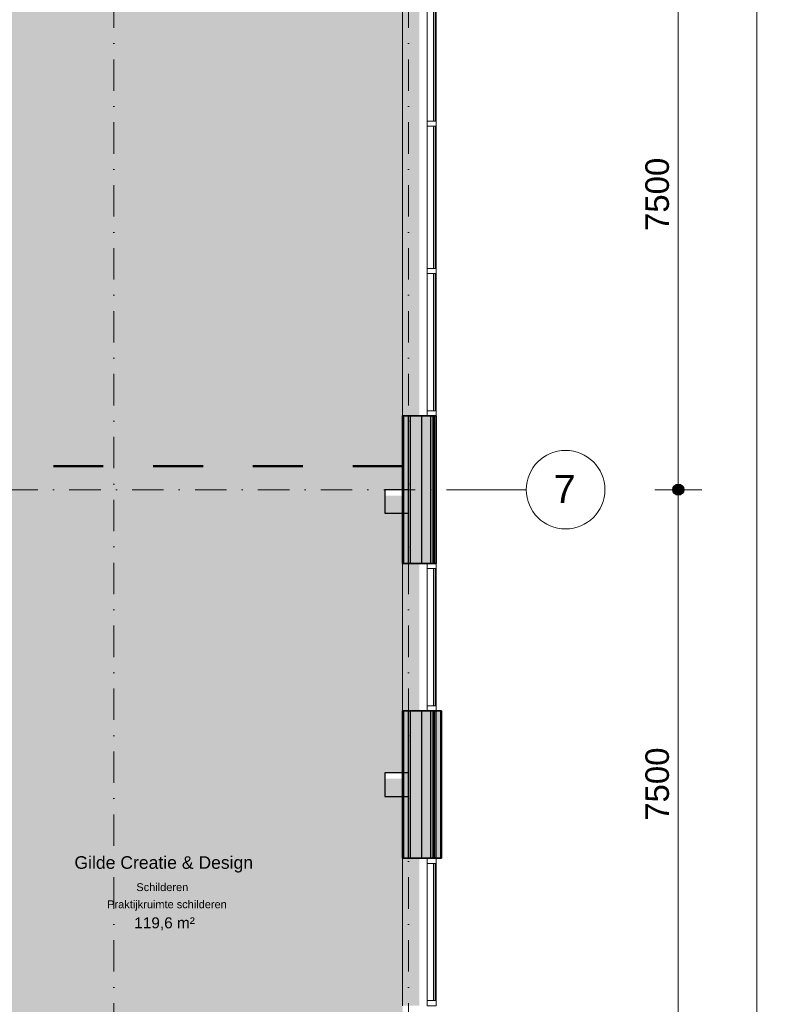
# Model space of a CAD drawing. Header units: millimetres. Extents: x 1557 to 319405, y -11609 to 73584.
# Tile 96 of 103: x 305647 to 315427, y 31956 to 44477. Entities that reach past the tile are written whole.
import ezdxf

# ---------------------------------------------------------------- set-up
doc = ezdxf.new("R2010")
doc.units = ezdxf.units.MM
doc.linetypes.add('Dash', pattern=[1270, 635, -635])
doc.linetypes.add('RR_Level', pattern=[800, 400, -200, 0, -200])
for name, color, linetype, lineweight in [('A-____-____-DIMS', 211, 'Continuous', 9), ('A-____-____-DIMS-200', 211, 'Continuous', 9), ('A-AREA-____-IDEN', 2, 'Continuous', 13), ('A-AREA-____-PATT', 32, 'Continuous', 9), ('A-DETL-____-OTLN', 90, 'Continuous', 13), ('A-GLAZ-CURT-MCUT', 52, 'Continuous', 13), ('A-GLAZ-CURT-OTLN', 52, 'Continuous', 13), ('A-GLAZ-CWMG-MCUT', 51, 'Continuous', 13), ('A-GLAZ-CWMG-OTLN', 51, 'Continuous', 13), ('A-WALL-____-MCUT', 113, 'Continuous', 35), ('A-WALL-____-OTLN', 113, 'Continuous', 18), ('A-WALL-____-PATT', 111, 'Continuous', 35), ('S-COLS-____-MCUT', 52, 'Continuous', 25), ('S-COLS-____-OTLN', 52, 'Continuous', 18), ('S-GRID-____-IDEN', 1, 'Continuous', 13), ('S-GRID-____-OTLN', 1, 'Continuous', 9)]:
    doc.layers.add(name, color=color, linetype=linetype, lineweight=lineweight)
doc.styles.add('Arial', font='arial.ttf', dxfattribs={"height": 360})
doc.styles.add('Arial_1', font='arial.ttf', dxfattribs={"height": 100})
doc.styles.add('Arial_2', font='arial.ttf', dxfattribs={"height": 300})
doc.styles.add('Arial_5', font='arial.ttf', dxfattribs={"height": 500})
doc.styles.add('Arial_B', font='txt', dxfattribs={"height": 160})
doc.styles.add('Arial_B_1', font='txt', dxfattribs={"height": 100})
doc.styles.add('Arial_I', font='txt', dxfattribs={"height": 140})
doc.dimstyles.new('1_5mm_interne_maten_en_details', dxfattribs={"dimscale": 304.8, "dimtxt": 1.004192, "dimasz": 1.83727, "dimexe": 0.984252, "dimexo": 0.0625, "dimgap": 0.098425, "dimtad": 1, "dimdec": 0, "dimlfac": 304.8, "dimzin": 0, "dimdsep": 46, "dimtxsty": 'Arial_2', "dimblk1": 'DOTSMALL', "dimblk2": 'DOTSMALL', "dimsah": 1, "dimcen": 0.09, "dimdle": 1.181102, "dimazin": 0, "dimtfac": 1, "dimtdec": 4, "dimtix": 1, "dimtmove": 0, "dimatfit": 3, "dimfxl": 0.003229, "dimfxlon": 1, "dimtvp": 1, "dimtfill": 1, "dimtolj": 1, "dimtzin": 0, "dimlwd": 13, "dimlwe": 13, "dimarcsym": 2})
doc.dimstyles.new('2_5mm_totaalmaatvoering', dxfattribs={"dimscale": 304.8, "dimtxt": 1.673654, "dimasz": 1.83727, "dimexe": 1.312336, "dimexo": 0.0625, "dimgap": 0.164042, "dimtad": 1, "dimdec": 0, "dimlfac": 304.8, "dimzin": 0, "dimdsep": 46, "dimtxsty": 'Arial_5', "dimblk1": 'DOTSMALL', "dimblk2": 'DOTSMALL', "dimsah": 1, "dimcen": 0.09, "dimdle": 1.64042, "dimazin": 0, "dimtfac": 1, "dimtdec": 4, "dimtix": 1, "dimtmove": 0, "dimatfit": 3, "dimfxl": 0.004306, "dimfxlon": 1, "dimtvp": 1, "dimtfill": 1, "dimtolj": 1, "dimtzin": 0, "dimlwd": 13, "dimlwe": 13, "dimarcsym": 2})

# ---------------------------------------------------------------- blocks, each defined once
blk = doc.blocks.new('System Panel - HR__-715992-plot_V0 Copy 1')
at = {"layer": 'A-GLAZ-CURT-MCUT', "color": 170, "lineweight": 9}
for p, q in [((872, 47), (-872, 47)), ((-872, 47), (-872, 23)), ((-872, 23), (872, 23)), ((872, 23), (872, 47))]:
    blk.add_line(p, q, dxfattribs=at)
blk = doc.blocks.new('Rectangular Mullion - 65 x 114mm-464001-plot_V0 Copy 1')
at = {"layer": 'A-GLAZ-CWMG-OTLN', "color": 170, "lineweight": 9}
for p, q in [((65863, -3007), (66322, -1324)), ((65973, -3037), (66432, -1354))]:
    blk.add_line(p, q, dxfattribs=at)
blk = doc.blocks.new('Rectangular Mullion - 65 x 114mm-715993-plot_V0 Copy 1')
at = {"layer": 'A-GLAZ-CWMG-MCUT', "color": 170, "lineweight": 9}
for p, q in [((-65, 57), (0, 57)), ((-65, -57), (-65, 57)), ((0, 57), (0, -57)), ((0, -57), (-65, -57))]:
    blk.add_line(p, q, dxfattribs=at)
blk = doc.blocks.new('System Panel - HR__-715989-plot_V0 Copy 1')
at = {"layer": 'A-GLAZ-CURT-MCUT', "color": 170, "lineweight": 9}
for p, q in [((905, 47), (-905, 47)), ((-905, 47), (-905, 23)), ((-905, 23), (905, 23)), ((905, 23), (905, 47))]:
    blk.add_line(p, q, dxfattribs=at)
blk = doc.blocks.new('Rectangular Mullion - 65 x 114mm-463994-plot_V0 Copy 1')
at = {"layer": 'A-GLAZ-CWMG-OTLN', "color": 170, "lineweight": 9}
for p, q in [((67327, 2357), (67803, 4103)), ((67437, 2327), (67913, 4073))]:
    blk.add_line(p, q, dxfattribs=at)
blk = doc.blocks.new('Rectangular Mullion - 65 x 114mm-715994-plot_V0 Copy 1')
at = {"layer": 'A-GLAZ-CWMG-MCUT', "color": 170, "lineweight": 9}
for p, q in [((-32.5, 57), (32.5, 57)), ((-32.5, -57), (-32.5, 57)), ((32.5, 57), (32.5, -57)), ((32.5, -57), (-32.5, -57))]:
    blk.add_line(p, q, dxfattribs=at)
blk = doc.blocks.new('Rectangular Mullion - 65 x 114mm-716021-plot_V0 Copy 1')
at = {"layer": 'A-GLAZ-CWMG-MCUT', "color": 170, "lineweight": 9}
for p, q in [((0, 57), (-65, 57)), ((-65, 57), (-65, -57)), ((0, -57), (0, 57)), ((-65, -57), (0, -57))]:
    blk.add_line(p, q, dxfattribs=at)
blk = doc.blocks.new('027_Gilde - ATC_FacadeModel_rvt-2-plot_V0 Copy 1')
at = {"layer": 'A-WALL-____-OTLN', "lineweight": 5}
for points in [[(143785, 37562), (143815, 37562), (143815, 39438), (143785, 39438), (143785, 38149)], [(143815, 33813), (143815, 35687), (143785, 35687), (143785, 33813)], [(143910, 33813), (143910, 35687), (143850, 35687), (143850, 33813)]]:
    blk.add_hatch(color=67, dxfattribs=at).paths.add_polyline_path(points)
at = {"layer": 'A-WALL-____-PATT', "lineweight": 18}
h = blk.add_hatch(color=47, dxfattribs=at)
h.paths.add_polyline_path([(143425, 37562), (143440, 37562), (143440, 38200), (143425, 38200), (143425, 38149)])
h.paths.add_polyline_path([(143440, 38500), (143440, 39438), (143425, 39438), (143425, 38500)])
at = {"layer": 'A-WALL-____-PATT', "lineweight": 5}
for points in [[(143440, 37562), (143500, 37562), (143500, 39438), (143440, 39438), (143440, 38149)], [(143500, 37562), (143525, 37562), (143525, 39438), (143500, 39438), (143500, 38149)], [(143670, 37562), (143670, 39438), (143525, 39438), (143525, 37562), (143598, 37562)], [(143785, 37562), (143785, 39438), (143670, 39438), (143670, 37562)], [(143830, 37562), (143830, 39438), (143815, 39438), (143815, 37562)], [(143850, 37562), (143850, 39438), (143830, 39438), (143830, 37562)], [(143500, 33813), (143500, 35687), (143440, 35687), (143440, 33813)], [(143525, 33813), (143525, 35687), (143500, 35687), (143500, 33813)], [(143670, 33813), (143670, 35687), (143525, 35687), (143525, 33813)], [(143670, 33813), (143785, 33813), (143785, 35687), (143670, 35687), (143670, 34066)], [(143830, 33813), (143830, 35687), (143815, 35687), (143815, 33813)], [(143850, 33813), (143850, 35687), (143830, 35687), (143830, 33813)], [(143920, 33813), (143920, 35687), (143910, 35687), (143910, 33813)]]:
    blk.add_hatch(color=67, dxfattribs=at).paths.add_polyline_path(points)
at = {"layer": 'A-WALL-____-PATT', "lineweight": 18}
h = blk.add_hatch(color=47, dxfattribs=at)
h.paths.add_polyline_path([(143440, 33813), (143440, 34600), (143425, 34600), (143425, 33813)])
h.paths.add_polyline_path([(143440, 34900), (143440, 35687), (143425, 35687), (143425, 34900)])
at = {"layer": 'A-WALL-____-MCUT', "color": 50}
for p, q in [((143425, 39438), (143425, 37562)), ((143850, 39438), (143425, 39438)), ((143850, 37562), (143850, 39438)), ((143425, 37562), (143850, 37562)), ((143425, 35687), (143425, 33813)), ((143920, 35687), (143425, 35687)), ((143920, 33813), (143920, 35687)), ((143425, 33813), (143920, 33813))]:
    blk.add_line(p, q, dxfattribs=at)
at = {"layer": 'A-WALL-____-MCUT', "color": 130, "lineweight": 25}
for p, q in [((143440, 37562), (143440, 39438)), ((143500, 37562), (143500, 39438)), ((143525, 37562), (143525, 39438)), ((143670, 37562), (143670, 39438)), ((143785, 37562), (143785, 39438)), ((143815, 37562), (143815, 39438)), ((143830, 37562), (143830, 39438)), ((143440, 33813), (143440, 35687)), ((143500, 33813), (143500, 35687)), ((143525, 33813), (143525, 35687)), ((143670, 33813), (143670, 35687)), ((143785, 33813), (143785, 35687)), ((143815, 33813), (143815, 35687)), ((143830, 33813), (143830, 35687)), ((143850, 33813), (143850, 35687)), ((143910, 33813), (143910, 35687))]:
    blk.add_line(p, q, dxfattribs=at)
at = {"layer": 'A-WALL-____-OTLN', "color": 210}
for p, q in [((143425, 39438), (143425, 45063)), ((143425, 35687), (143425, 37562)), ((143425, 31938), (143425, 33813))]:
    blk.add_line(p, q, dxfattribs=at)
at = {"layer": 'A-GLAZ-CURT-OTLN', "color": 210, "lineweight": 18}
for name, p, rotation in [('System Panel - HR__-715989-plot_V0 Copy 1', (143793, 44092), 270), ('System Panel - HR__-715989-plot_V0 Copy 1', (143793, 42217), 270), ('System Panel - HR__-715992-plot_V0 Copy 1', (143793, 40375), 270), ('System Panel - HR__-715992-plot_V0 Copy 1', (143793, 36625), 270.0000000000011), ('System Panel - HR__-715992-plot_V0 Copy 1', (143793, 32875), 270)]:
    blk.add_blockref(name, p, dxfattribs=dict(at, rotation=rotation))
at = {"layer": 'A-GLAZ-CWMG-OTLN', "color": 210, "lineweight": 18}
for name, p, rotation in [('Rectangular Mullion - 65 x 114mm-463994-plot_V0 Copy 1', (79405, 23190), 15.26266816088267), ('Rectangular Mullion - 65 x 114mm-463994-plot_V0 Copy 1', (79405, 21315), 15.26266816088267), ('Rectangular Mullion - 65 x 114mm-464001-plot_V0 Copy 1', (79405, 25065), 15.26266816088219), ('Rectangular Mullion - 65 x 114mm-464001-plot_V0 Copy 1', (79405, 21315), 15.26266816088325), ('Rectangular Mullion - 65 x 114mm-716021-plot_V0 Copy 1', (143793, 37562), 90.00000000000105), ('Rectangular Mullion - 65 x 114mm-716021-plot_V0 Copy 1', (143793, 33813), 90), ('Rectangular Mullion - 65 x 114mm-464001-plot_V0 Copy 1', (79405, 17565), 15.26266816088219)]:
    blk.add_blockref(name, p, dxfattribs=dict(at, rotation=rotation))
at = {"layer": 'A-GLAZ-CWMG-OTLN', "color": 210, "lineweight": 18, "extrusion": (0, 0, -1)}
for name, p, rotation in [('Rectangular Mullion - 65 x 114mm-715994-plot_V0 Copy 1', (-143793, 43155), 270), ('Rectangular Mullion - 65 x 114mm-715994-plot_V0 Copy 1', (-143793, 41280), 270), ('Rectangular Mullion - 65 x 114mm-715993-plot_V0 Copy 1', (-143793, 39438), 270), ('Rectangular Mullion - 65 x 114mm-715993-plot_V0 Copy 1', (-143793, 35687), 269.9999999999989), ('Rectangular Mullion - 65 x 114mm-715993-plot_V0 Copy 1', (-143793, 31938), 270)]:
    blk.add_blockref(name, p, dxfattribs=dict(at, rotation=rotation))
blk = doc.blocks.new('NLRS_28_SC_LIB_kolom recht_generiek_ISR - kolom beton_ONTWERP-6193513-plot_V0 Copy 1')
at = {"layer": 'S-COLS-____-OTLN', "lineweight": 13}
blk.add_hatch(color=256, dxfattribs=at).paths.add_polyline_path([(150, -150), (150, 75), (-150, 75), (-150, -150), (75, -150)])
at = {"layer": 'S-COLS-____-MCUT'}
for p, q in [((150, 150), (-150, 150)), ((-150, 150), (-150, -150)), ((150, -150), (150, 150)), ((-150, -150), (150, -150))]:
    blk.add_line(p, q, dxfattribs=at)
blk = doc.blocks.new('Grid - r_2_5mm-300571-plot_V0 Copy 1')
at = {"layer": 'S-GRID-____-IDEN'}
blk.add_circle((0, 0), 2.5, dxfattribs=at)
blk = doc.blocks.new('DIMBLOCK36-plot_V0 Copy 1')
at = {"layer": 'A-____-____-DIMS-200', "lineweight": 25}
h = blk.add_hatch(color=256, dxfattribs=at)
edge = h.paths.add_edge_path()
edge.add_arc((314027, 46000), 70, 0, 360)
h = blk.add_hatch(color=256, dxfattribs=at)
edge = h.paths.add_edge_path()
edge.add_arc((314027, 38500), 70, 0, 360)
at = {"layer": 'A-____-____-DIMS-200', "lineweight": 13}
for p, q in [((314027, 46360), (314027, 38500)), ((313727, 46000), (314327, 46000)), ((314027, 46000), (313727, 46000)), ((313727, 38500), (314327, 38500)), ((314027, 38500), (313727, 38500))]:
    blk.add_line(p, q, dxfattribs=at)
at = {"layer": 'A-____-____-DIMS-200', "lineweight": 25}
for centre in [(314027, 46000), (314027, 38500)]:
    blk.add_circle(centre, 70, dxfattribs=at)
at = {"layer": 'A-____-____-DIMS-200', "color": 0, "lineweight": 13, "insert": (313608, 41789), "char_height": 300, "width": 1107.53, "attachment_point": 1, "rotation": 90, "line_spacing_factor": 0.941778, "style": 'Arial_2', "bg_fill": 3, "box_fill_scale": 1.25, "bg_fill_color": 256, "bg_fill_true_color": 13158600, "bg_fill_transparency": 0}
blk.add_mtext('7500', dxfattribs=at)
blk = doc.blocks.new('_DotSmall')
at = {"color": 0, "linetype": 'ByBlock', "const_width": 0.5}
blk.add_lwpolyline([(-0.0625, 0, 1), (0.0625, 0, 1)], format="xyb", close=True, dxfattribs=at)
blk = doc.blocks.new('DIMBLOCK37-plot_V0 Copy 1')
at = {"layer": 'A-____-____-DIMS-200', "lineweight": 25}
h = blk.add_hatch(color=256, dxfattribs=at)
edge = h.paths.add_edge_path()
edge.add_arc((314027, 38500), 70, 0, 360)
h = blk.add_hatch(color=256, dxfattribs=at)
edge = h.paths.add_edge_path()
edge.add_arc((314027, 31000), 70, 0, 360)
at = {"layer": 'A-____-____-DIMS-200', "lineweight": 13}
for p, q in [((313727, 38500), (314327, 38500)), ((314027, 38500), (313727, 38500)), ((314027, 38500), (314027, 31000)), ((313727, 31000), (314327, 31000)), ((314027, 31000), (313727, 31000))]:
    blk.add_line(p, q, dxfattribs=at)
at = {"layer": 'A-____-____-DIMS-200', "lineweight": 25}
for centre in [(314027, 38500), (314027, 31000)]:
    blk.add_circle(centre, 70, dxfattribs=at)
at = {"layer": 'A-____-____-DIMS-200', "color": 0, "lineweight": 13, "insert": (313608, 34289), "char_height": 300, "width": 1107.53, "attachment_point": 1, "rotation": 90, "line_spacing_factor": 0.941778, "style": 'Arial_2', "bg_fill": 3, "box_fill_scale": 1.25, "bg_fill_color": 256, "bg_fill_true_color": 13158600, "bg_fill_transparency": 0}
blk.add_mtext('7500', dxfattribs=at)
blk = doc.blocks.new('DIMBLOCK83-plot_V0 Copy 1')
at = {"layer": 'A-____-____-DIMS-200', "lineweight": 25}
h = blk.add_hatch(color=256, dxfattribs=at)
edge = h.paths.add_edge_path()
edge.add_arc((315027, 46420), 70, 0, 360)
h = blk.add_hatch(color=256, dxfattribs=at)
edge = h.paths.add_edge_path()
edge.add_arc((315027, 3367), 70, 0, 360)
at = {"layer": 'A-____-____-DIMS-200', "lineweight": 13}
for p, q in [((314627, 46420), (315427, 46420)), ((315027, 46420), (314627, 46420)), ((315027, 46420), (315027, 2867)), ((314627, 3367), (315427, 3367)), ((315027, 3367), (314627, 3367))]:
    blk.add_line(p, q, dxfattribs=at)
at = {"layer": 'A-____-____-DIMS-200', "lineweight": 25}
for centre in [(315027, 46420), (315027, 3367)]:
    blk.add_circle(centre, 70, dxfattribs=at)
at = {"layer": 'A-____-____-DIMS-200', "color": 0, "lineweight": 13, "insert": (314328, 23932), "char_height": 500, "width": 2307.36, "attachment_point": 1, "rotation": 90, "line_spacing_factor": 0.941778, "style": 'Arial_5', "bg_fill": 3, "box_fill_scale": 1.25, "bg_fill_color": 256, "bg_fill_true_color": 13158600, "bg_fill_transparency": 0}
blk.add_mtext('43053', dxfattribs=at)

msp = doc.modelspace()

# ---------------------------------------------------------------- hatches: boundary and pattern name
at = {"layer": 'A-AREA-____-PATT', "transparency": 33554509}
msp.add_hatch(color=254, dxfattribs=at).paths.add_polyline_path([(300824.0285, 28700), (300824.0285, 28775), (302945.0285, 28775), (302945.0285, 28850), (303245.0285, 28850), (303245.0285, 28775), (310520.0285, 28775), (310520.0285, 30850), (310295.0285, 30850), (310295.0285, 31150), (310520.0285, 31150), (310520.0285, 31937.5), (310732.5285, 31937.5), (310732.5285, 33812.5), (310520.0285, 33812.5), (310520.0285, 34600), (310295.0285, 34600), (310295.0285, 34900), (310520.0285, 34900), (310520.0285, 35687.5), (310732.5285, 35687.5), (310732.5285, 37562.5), (310520.0285, 37562.5), (310520.0285, 38200), (310295.0285, 38200), (310295.0285, 38500), (310520.0285, 38500), (310520.0285, 39437.5), (310732.5285, 39437.5), (310732.5285, 45062.5), (310520.0285, 45062.5), (310520.0285, 45700), (310295.0285, 45700), (310295.0285, 45925), (309657.5285, 45925), (309657.5285, 46137.5), (307782.5285, 46137.5), (307782.5285, 45925), (306995.0285, 45925), (306995.0285, 45700), (306695.0285, 45700), (306695.0285, 45925), (305907.5285, 45925), (305907.5285, 46137.5), (304032.5285, 46137.5), (304032.5285, 45925), (303245.0285, 45925), (303245.0285, 45700), (303107.5285, 45700), (303107.5285, 45575), (303155.0285, 45575), (303155.0285, 45525), (303107.5285, 45525), (303107.5285, 44575), (303155.0285, 44575), (303155.0285, 44525), (303095.0285, 44525), (303095.0285, 43491), (303155.0285, 43491), (303155.0285, 43441), (303107.5285, 43441), (303107.5285, 42575), (303155.0285, 42575), (303155.0285, 42525), (303107.5285, 42525), (303107.5285, 41575), (303155.0285, 41575), (303155.0285, 41525), (303107.5285, 41525), (303107.5285, 40575), (303155.0285, 40575), (303155.0285, 40525), (303107.5285, 40525), (303107.5285, 39575), (303155.0285, 39575), (303155.0285, 39525), (303107.5285, 39525), (303107.5285, 38625), (303095.0285, 38625), (303095.0285, 38575), (304445.0285, 38575), (304526.8595, 38569.1473), (304620.9107, 38546.5293), (304694.8372, 38517.0619), (304767.1189, 38475.3201), (304831.1294, 38425), (304879.5845, 38376.5449), (304928.7493, 38310.8685), (304968.0669, 38238.8636), (304999.7518, 38148.1373), (305014.8564, 38072.3159), (305020.0285, 38000), (305020.0285, 37560), (304945.0285, 37560), (304945.0285, 35456), (305020.0285, 35456), (305020.0285, 34675), (304945.0285, 34675), (304945.0285, 33641), (305020.0285, 33641), (305019.7289, 31145.8112), (305014.1758, 31068.169), (304996.737, 30988.0038), (304968.0669, 30911.1364), (304920.5568, 30828.1876), (304871.9585, 30765.8291), (304821.2986, 30715.2383), (304745.5489, 30660.6287), (304672.0237, 30622.5349), (304599.537, 30596.6627), (304511.5131, 30579.7551), (304445.0285, 30575), (298420.0285, 30575), (298420.0285, 28775), (299120.0285, 28775), (299120.0285, 28700), (300799.0285, 28700)])

# ---------------------------------------------------------------- linework, layer by layer
at = {"layer": 'A-DETL-____-OTLN', "linetype": 'Dash', "lineweight": 50}
msp.add_line((310520.0285, 38800), (303155.0285, 38800), dxfattribs=at)
at = {"layer": 'S-GRID-____-OTLN', "linetype": 'RR_Level'}
for p, q in [((306845.0285, 48773.1142), (306845.0285, -857.0614)), ((310595.0285, 48773.1142), (310595.0285, -857.0614)), ((167060.7094, 38500), (311093.0784, 38500))]:
    msp.add_line(p, q, dxfattribs=at)
at = {"layer": 'S-GRID-____-OTLN'}
msp.add_line((311093.0784, 38500), (312093.0784, 38500), dxfattribs=at)

# ---------------------------------------------------------------- block references
at = {"lineweight": 5}
msp.add_blockref('027_Gilde - ATC_FacadeModel_rvt-2-plot_V0 Copy 1', (167095.0285, 0), dxfattribs=at)
at = {"layer": 'S-COLS-____-OTLN', "lineweight": 13}
for p in [(310445.0285, 38350), (310445.0285, 34750)]:
    msp.add_blockref('NLRS_28_SC_LIB_kolom recht_generiek_ISR - kolom beton_ONTWERP-6193513-plot_V0 Copy 1', p, dxfattribs=at)
at = {"layer": 'S-GRID-____-IDEN', "xscale": 199.9999999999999, "yscale": 199.9999999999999, "zscale": 199.9999999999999, "rotation": 269.9999999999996}
msp.add_blockref('Grid - r_2_5mm-300571-plot_V0 Copy 1', (312593.0784, 38500), dxfattribs=at)

# ---------------------------------------------------------------- texts
at = {"layer": 'A-AREA-____-IDEN', "lineweight": 9, "attachment_point": 1}
for s, insert, char_height, width, style in [('Gilde Creatie & Design', (306343.584, 33838.6895), 160, 2741.77125, 'Arial_B'), ('Schilderen', (307131.459, 33495.1723), 100, 945.99125, 'Arial_B_1'), ('Praktijkruimte schilderen', (306760.459, 33277.4349), 100, 1843.88125, 'Arial_1'), ('119,6 m²', (307104.459, 33061.5336), 140, 1010.12625, 'Arial_I')]:
    msp.add_mtext(s, dxfattribs=dict(at, insert=insert, char_height=char_height, width=width, style=style))
at = {"layer": 'S-GRID-____-IDEN', "lineweight": 9, "insert": (312441.9193, 38688.4525), "char_height": 360, "width": 336.70875, "attachment_point": 1, "style": 'Arial'}
msp.add_mtext('7', dxfattribs=at)

# ---------------------------------------------------------------- dimensions: what is measured, and where the dimension line sits
at = {"layer": 'A-____-____-DIMS', "lineweight": 13}
dim = msp.add_linear_dim(base=(314027.3148, 38500), p1=(313727.3148, 46000), p2=(313727.3148, 38500), angle=90, dimstyle='1_5mm_interne_maten_en_details', override={"dimpost": '<>', "dimfxl": 7500}, dxfattribs=at)
dim.commit()
dim.dimension.update_dxf_attribs({"geometry": 'DIMBLOCK36-plot_V0 Copy 1', "text_midpoint": (313844.1429, 42250)})

# ---------------------------------------------------------------- next in the draw order: dimensions: what is measured, and where the dimension line sits
dim = msp.add_linear_dim(base=(314027.3148, 31000), p1=(313727.3148, 38500), p2=(313727.3148, 31000), angle=90, dimstyle='1_5mm_interne_maten_en_details', override={"dimpost": '<>', "dimfxl": 7500}, dxfattribs=at)
dim.commit()
dim.dimension.update_dxf_attribs({"geometry": 'DIMBLOCK37-plot_V0 Copy 1', "text_midpoint": (313844.1429, 34750)})

# ---------------------------------------------------------------- next in the draw order: dimensions: what is measured, and where the dimension line sits
dim = msp.add_linear_dim(base=(315027.3148, 3366.7966), p1=(314627.3148, 46420), p2=(314627.3148, 3366.7966), angle=90, dimstyle='2_5mm_totaalmaatvoering', override={"dimpost": '<>', "dimfxl": 43053.203436}, dxfattribs=at)
dim.commit()
dim.dimension.update_dxf_attribs({"geometry": 'DIMBLOCK83-plot_V0 Copy 1', "text_midpoint": (314721.8577, 24893.3983)})

doc.saveas('drawing.dxf')
